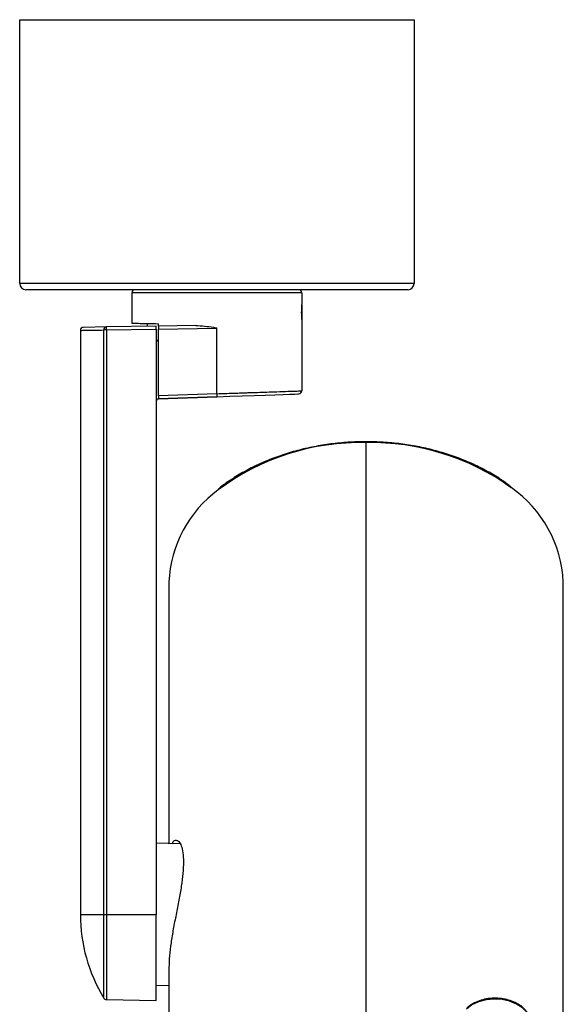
# Model space of a CAD drawing. Header units: millimetres. Extents: x 85 to 926, y 69 to 663.
# Tile 11 of 12: x 613 to 703, y 264 to 426. Entities that reach past the tile are written whole.
import ezdxf

# ---------------------------------------------------------------- set-up
doc = ezdxf.new("R2010")
doc.units = ezdxf.units.MM
doc.linetypes.add('SLD-Solid', pattern=[0])

msp = doc.modelspace()

# ---------------------------------------------------------------- linework, layer by layer
at = {"color": 7, "linetype": 'SLD-Solid', "lineweight": 25}
for p, q in [((613.11, 382.78), (613.11, 426.28)), ((613.11, 426.28), (678.11, 426.28)), ((678.11, 426.28), (678.11, 382.78)), ((678.11, 382.78), (613.11, 382.78)), ((677.11, 381.78), (614.11, 381.78)), ((631.61, 381.28), (631.61, 376.25)), ((659.61, 381.28), (631.61, 381.28)), ((659.61, 381.28), (659.61, 379.53)), ((659.61, 378.47), (659.53, 378.47)), ((659.61, 379.28), (659.61, 378.47)), ((659.61, 378.47), (659.61, 376.78)), ((659.61, 376.53), (659.61, 365.11)), ((623.11, 375.07), (623.11, 278.78)), ((627.39, 375.64), (623.6, 375.57)), ((626.97, 278.78), (626.97, 375.14)), ((627.39, 375.14), (626.97, 375.14)), ((635.61, 375.78), (627.39, 375.64)), ((627.39, 375.14), (635.61, 375.28)), ((627.39, 375.14), (627.39, 278.78)), ((634.11, 376.27), (634.11, 375.76)), ((635.61, 375.28), (635.61, 278.78)), ((636.01, 375.78), (636.01, 376.18)), ((642.13, 375.89), (636.01, 375.78)), ((636.01, 375.28), (645.61, 375.45)), ((636.01, 364.3), (636.01, 375.28)), ((645.61, 364.63), (645.61, 375.45)), ((636.01, 373.42), (635.61, 373.43)), ((636.01, 373.28), (635.61, 373.27)), ((645.61, 364.63), (636.01, 364.3)), ((645.62, 364.13), (636.01, 363.8)), ((636.01, 363.8), (645.62, 364.13)), ((670.2, 356.57), (670.2, 356.72)), ((670.2, 259.19), (670.2, 356.57)), ((637.7, 333.59), (637.7, 290.48)), ((702.7, 244.02), (702.7, 333.59)), ((639.56, 290.42), (635.61, 290.55)), ((623.11, 278.78), (626.97, 278.78)), ((626.97, 278.78), (627.39, 278.78)), ((626.97, 265.01), (626.97, 278.78)), ((627.39, 278.78), (635.61, 278.78)), ((627.39, 278.78), (627.39, 264.77)), ((635.61, 264.62), (635.61, 278.78)), ((637.7, 270.12), (637.7, 245.1)), ((637.7, 267.09), (635.61, 267.01)), ((627.39, 264.77), (635.61, 264.62))]:
    msp.add_line(p, q, dxfattribs=at)
at = {"color": 7, "linetype": 'SLD-Solid', "lineweight": 25, "flags": 128}
for points in [[(645.62, 364.13), (647.73, 364.21), (649.79, 364.28), (651.75, 364.35), (653.56, 364.41), (655.17, 364.47), (656.54, 364.52), (657.65, 364.55), (658.46, 364.58), (658.96, 364.6), (659.12, 364.61)], [(697.48, 260.61), (697.47, 260.86), (697.24, 261.78), (696.74, 262.65), (695.98, 263.41), (695.01, 264.04), (693.86, 264.5), (692.6, 264.78), (691.29, 264.85), (689.98, 264.72), (688.75, 264.39), (687.65, 263.88), (686.73, 263.2)]]:
    msp.add_lwpolyline(points, dxfattribs=at)
at = {"color": 7, "linetype": 'SLD-Solid', "lineweight": 25}
for centre, radius, start, end in [((614.11, 382.78), 1, 180, 270), ((632.11, 381.28), 0.5, 90, 180), ((659.11, 381.28), 0.5, 0, 90), ((677.11, 382.78), 1, 270, 0), ((623.61, 375.07), 0.5, 90.9999, 180.0659), ((627.43, 375.18), 0.467, 95.7655, 184.3812), ((634.55, 375.39), 7.17, 178.0021, 181.9985), ((659.11, 365.11), 0.5, 271.9976, 359.9997), ((669.28, 317.4), 39.18, 88.6422, 126.7403), ((671.02, 316.96), 39.62, 54.3283, 91.1843), ((682.6, 332.65), 20.13, 2.6939, 55.0501), ((657.52, 332.77), 19.83, 126.0841, 177.6274), ((649.61, 278.78), 26.5, 180, 211.3236), ((627.4, 265.27), 0.5, 211.3236, 269)]:
    msp.add_arc(centre, radius, start, end, dxfattribs=at)
for points, knots in [([(659.61, 379.53), (659.6, 379.51), (659.6, 379.47), (659.56, 379.11), (659.53, 378.62), (659.53, 378.23), (659.52, 378.03)], [0, 0, 0, 0, 0.254397, 0.507503, 0.75764, 1, 1, 1, 1]), ([(659.52, 378.03), (659.53, 377.84), (659.53, 377.45), (659.57, 376.95), (659.6, 376.6), (659.6, 376.56), (659.61, 376.53)], [0, 0, 0, 0, 0.245765, 0.495079, 0.749283, 1, 1, 1, 1]), ([(623.11, 375.07), (623.11, 375.07), (623.02, 375.07), (623.31, 375.08), (624.01, 375.09), (625.21, 375.11), (626.38, 375.13), (626.97, 375.14)], [0, 0, 0, 0, 0.00002, 0.250015, 0.50001, 0.750005, 1, 1, 1, 1]), ([(631.61, 376.25), (631.66, 376.25), (631.76, 376.25), (632.62, 376.24), (633.98, 376.21), (635.33, 376.19), (636.01, 376.18)], [0, 0, 0, 0, 0.238907, 0.485209, 0.738907, 1, 1, 1, 1]), ([(635.61, 375.28), (635.61, 375.35), (635.61, 375.48), (635.61, 375.65), (635.61, 375.76), (635.61, 375.78), (635.61, 375.78)], [0, 0, 0, 0, 0.250021, 0.5000151, 0.7500017, 1, 1, 1, 1]), ([(642.13, 375.89), (643.09, 375.82), (644.18, 375.74), (645.32, 375.53), (645.51, 375.49), (645.58, 375.47), (645.6, 375.46), (645.61, 375.45), (645.61, 375.45), (645.61, 375.45)], [0, 0, 0, 0, 0.8320625, 0.9345979, 0.9809583, 0.9936517, 0.9975154, 0.9989002, 1, 1, 1, 1]), ([(636.01, 364.3), (636.01, 364.26), (636.01, 364.19), (636.01, 364.09), (636.01, 364.01), (636.01, 363.91), (636.01, 363.82), (636.01, 363.8), (636.01, 363.8)], [0, 0, 0, 0, 0.135255, 0.267646, 0.397178, 0.523854, 0.767534, 1, 1, 1, 1]), ([(645.61, 364.63), (646.07, 364.65), (646.96, 364.68), (648.2, 364.72), (649.27, 364.76), (650.17, 364.79), (651.33, 364.83), (652.7, 364.87), (654.21, 364.92), (655.82, 364.98), (657.38, 365.03), (658.67, 365.07), (659.46, 365.1), (659.56, 365.1), (659.61, 365.11)], [0, 0, 0, 0, 0.063888, 0.120845, 0.17087, 0.21396, 0.250116, 0.338958, 0.422352, 0.500299, 0.630302, 0.756917, 0.880149, 1, 1, 1, 1]), ([(645.61, 364.63), (645.61, 364.57), (645.61, 364.44), (645.62, 364.27), (645.62, 364.16), (645.62, 364.14), (645.62, 364.13)], [0, 0, 0, 0, 0.25, 0.5, 0.75, 1, 1, 1, 1]), ([(670.2, 356.72), (669.7, 356.71), (668.24, 356.7), (665.82, 356.54), (662.99, 356.17), (660.22, 355.63), (657.52, 354.92), (654.92, 354.04), (652.45, 353), (650.1, 351.81), (647.93, 350.47), (646.53, 349.51), (645.91, 348.96), (645.9, 348.95)], [0, 0, 0, 0, 0.055188, 0.159857, 0.264557, 0.369266, 0.473987, 0.578721, 0.683469, 0.78823, 0.892999, 0.997763, 1, 1, 1, 1]), ([(694.04, 349.29), (693.83, 349.46), (692.98, 350.14), (691.31, 351.21), (689.05, 352.48), (686.63, 353.58), (684.09, 354.54), (681.44, 355.33), (678.69, 355.95), (675.89, 356.39), (673.05, 356.67), (671.15, 356.7), (670.2, 356.72)], [0, 0, 0, 0, 0.036193, 0.143403, 0.250651, 0.357918, 0.465192, 0.572464, 0.679731, 0.786993, 0.894252, 1, 1, 1, 1]), ([(638.24, 290.46), (638.3, 290.59), (638.48, 290.96), (638.88, 291.1), (639.35, 290.88), (639.76, 290.18), (640.03, 289.05), (640.13, 287.5), (640.03, 285.62), (639.76, 283.47), (639.35, 281.17), (638.88, 278.78), (638.41, 276.4), (638.03, 274.1), (637.76, 271.94), (637.72, 270.73), (637.7, 270.12)], [0, 0, 0, 0, 0.03667, 0.11094, 0.185051, 0.259009, 0.333217, 0.407002, 0.481296, 0.555369, 0.629516, 0.703842, 0.777732, 0.851997, 0.925866, 1, 1, 1, 1]), ([(697.43, 260.29), (697.45, 260.5), (697.5, 261), (697.29, 261.81), (696.84, 262.65), (696.17, 263.4), (695.3, 264.04), (694.26, 264.53), (693.11, 264.87), (691.88, 265.02), (690.64, 264.99), (689.43, 264.77), (688.3, 264.37), (687.42, 263.89), (686.96, 263.51), (686.79, 263.36)], [0, 0, 0, 0, 0.053851, 0.13271, 0.211561, 0.291314, 0.372191, 0.453822, 0.535777, 0.617792, 0.699854, 0.782018, 0.86434, 0.946867, 1, 1, 1, 1])]:
    msp.add_open_spline(points, degree=3, knots=knots, dxfattribs=at)
for points in [[(636.01, 375.78), (636.01, 375.77), (636.01, 375.76), (636.01, 375.64), (636.01, 375.48), (636.01, 375.35), (636.01, 375.28)], [(636.01, 363.79), (635.95, 363.77), (635.84, 363.74), (635.71, 363.62), (635.62, 363.47), (635.61, 363.36), (635.61, 363.3)]]:
    msp.add_open_spline(points, degree=3, dxfattribs=at)

doc.saveas('drawing.dxf')
